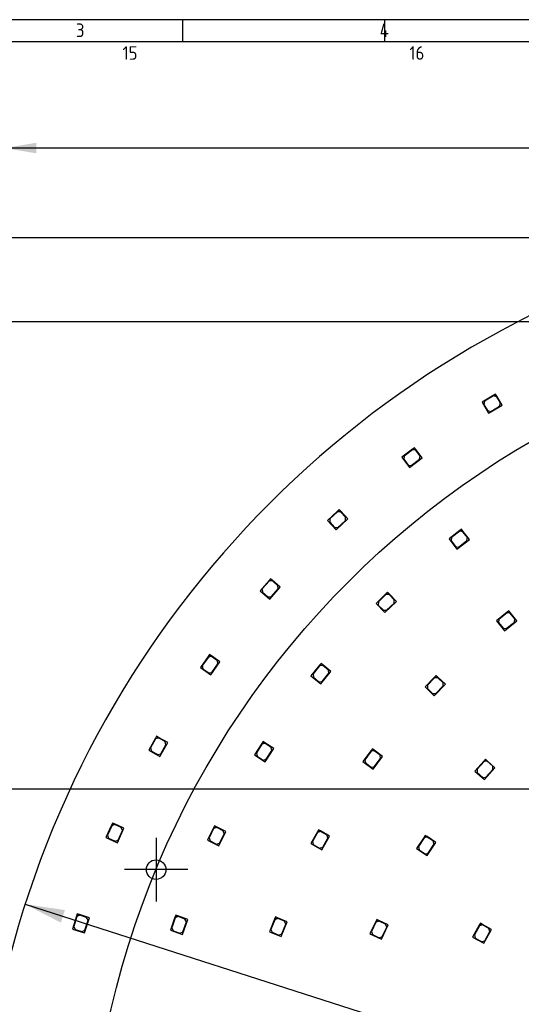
# Model space of a CAD drawing. Header units: millimetres. Extents: x 7 to 819, y 6 to 587.
# Tile 5 of 13: x 160 to 271, y 370 to 587. Entities that reach past the tile are written whole.
import ezdxf
from ezdxf.enums import TextEntityAlignment as Align
from ezdxf.lldxf.tags import DXFTag

# ---------------------------------------------------------------- set-up
doc = ezdxf.new("R2010")
doc.units = ezdxf.units.MM
doc.layers.add('Default', color=7, linetype='Continuous')
doc.layers.add('RDLED_440MM_5000', color=7, linetype='Continuous')
doc.styles.add('SEACAD_Arial', font='arial.ttf')
doc.styles.add('SEACAD_Solid_Edge_ANSI1_Symbols', font='semeca1.ttf')
tags = doc.linetypes.add('CENTER2', pattern=[28.575, 19.05, -3.175, 3.175, -3.175]).pattern_tags.tags
tags[10:11] = [DXFTag(74, 4), DXFTag(75, 0), DXFTag(340, '0'), DXFTag(46, 0.0), DXFTag(50, 0.0), DXFTag(44, 0.0), DXFTag(45, 0.0)]
tags[8:9] = [DXFTag(74, 4), DXFTag(75, 0), DXFTag(340, '0'), DXFTag(46, 0.0), DXFTag(50, 0.0), DXFTag(44, 0.0), DXFTag(45, 0.0)]
tags[6:7] = [DXFTag(74, 4), DXFTag(75, 0), DXFTag(340, '0'), DXFTag(46, 0.0), DXFTag(50, 0.0), DXFTag(44, 0.0), DXFTag(45, 0.0)]
tags[4:5] = [DXFTag(74, 4), DXFTag(75, 0), DXFTag(340, '0'), DXFTag(46, 0.0), DXFTag(50, 0.0), DXFTag(44, 0.0), DXFTag(45, 0.0)]
tags = doc.linetypes.add('HIDDEN2', pattern=[4.7625, 3.175, -1.5875]).pattern_tags.tags
tags[6:7] = [DXFTag(74, 4), DXFTag(75, 0), DXFTag(340, '0'), DXFTag(46, 0.0), DXFTag(50, 0.0), DXFTag(44, 0.0), DXFTag(45, 0.0)]
tags[4:5] = [DXFTag(74, 4), DXFTag(75, 0), DXFTag(340, '0'), DXFTag(46, 0.0), DXFTag(50, 0.0), DXFTag(44, 0.0), DXFTag(45, 0.0)]
doc.dimstyles.new('ISO', dxfattribs={"dimtxt": 7, "dimasz": 7, "dimexe": 3.5, "dimexo": 0, "dimgap": 1.75, "dimtad": 1, "dimtxsty": 'SEACAD_Arial', "dimblk1": '_SE_FILLED', "dimblk2": '_SE_FILLED', "dimsah": 1, "dimcen": 3.5, "dimadec": 0, "dimazin": 0, "dimtfac": 0.5, "dimtdec": 3, "dimtmove": 0, "dimatfit": 3, "dimfxl": 1, "dimarcsym": 0})

# ---------------------------------------------------------------- blocks, each defined once
blk = doc.blocks.new('SEANNOT_GROUP2')
at = {"layer": 'Default', "color": 7, "linetype": 'CENTER2'}
for p, q in [((190.18, 406.42), (190.18, 392.42)), ((197.18, 399.42), (183.18, 399.42))]:
    blk.add_line(p, q, dxfattribs=at)
blk = doc.blocks.new('SE')
at = {"layer": 'RDLED_440MM_5000', "color": 7, "linetype": 'Continuous'}
for p, q in [((264.58, 503.92), (262.01, 502.37)), ((264.55, 503.78), (262.58, 502.6)), ((265.24, 503.61), (264.55, 503.78)), ((265.01, 504.17), (264.58, 503.92)), ((264.58, 503.92), (265.27, 503.75)), ((265.27, 503.75), (265.01, 504.17)), ((266.06, 502.24), (265.24, 503.61)), ((266.45, 501.77), (265.27, 503.75)), ((262.01, 502.37), (263.45, 499.97)), ((262.58, 502.6), (262.41, 501.91)), ((262.41, 501.91), (263.23, 500.54)), ((263.45, 499.97), (266.45, 501.77)), ((263.92, 500.37), (265.89, 501.55)), ((265.89, 501.55), (266.06, 502.24)), ((263.23, 500.54), (263.92, 500.37)), ((246.71, 492.05), (244.31, 490.25)), ((244.85, 490.53), (244.75, 489.83)), ((246.69, 491.91), (244.85, 490.53)), ((247.39, 491.81), (246.69, 491.91)), ((247.11, 492.35), (246.71, 492.05)), ((246.71, 492.05), (247.41, 491.95)), ((247.41, 491.95), (247.11, 492.35)), ((248.35, 490.53), (247.39, 491.81)), ((248.79, 490.11), (247.41, 491.95)), ((248.25, 489.83), (248.35, 490.53)), ((244.31, 490.25), (245.99, 488.01)), ((244.75, 489.83), (245.71, 488.55)), ((245.71, 488.55), (246.41, 488.45)), ((245.99, 488.01), (248.79, 490.11)), ((246.41, 488.45), (248.25, 489.83)), ((230.15, 478.4), (227.95, 476.36)), ((230.15, 478.26), (228.46, 476.7)), ((230.52, 478.74), (230.15, 478.4)), ((230.15, 478.4), (230.86, 478.37)), ((230.85, 478.23), (230.15, 478.26)), ((230.86, 478.37), (230.52, 478.74)), ((231.94, 477.06), (230.85, 478.23)), ((232.42, 476.68), (230.86, 478.37)), ((227.95, 476.36), (229.85, 474.31)), ((228.46, 476.7), (228.43, 475.99)), ((228.43, 475.99), (229.52, 474.82)), ((229.85, 474.31), (232.42, 476.68)), ((230.22, 474.79), (231.91, 476.35)), ((231.91, 476.35), (231.94, 477.06)), ((229.52, 474.82), (230.22, 474.79)), ((257.11, 474.09), (254.73, 472.26)), ((257.09, 473.95), (255.27, 472.55)), ((257.79, 473.86), (257.09, 473.95)), ((257.5, 474.4), (257.11, 474.09)), ((257.11, 474.09), (257.81, 474)), ((257.81, 474), (257.5, 474.4)), ((258.77, 472.59), (257.79, 473.86)), ((259.21, 472.18), (257.81, 474)), ((254.73, 472.26), (256.44, 470.04)), ((255.27, 472.55), (255.18, 471.85)), ((255.18, 471.85), (256.15, 470.58)), ((256.44, 470.04), (259.21, 472.18)), ((256.85, 470.49), (258.67, 471.89)), ((258.67, 471.89), (258.77, 472.59)), ((256.15, 470.58), (256.85, 470.49)), ((215.08, 463.12), (213.1, 460.87)), ((215.09, 462.98), (213.57, 461.25)), ((215.41, 463.5), (215.08, 463.12)), ((215.08, 463.12), (215.79, 463.17)), ((215.8, 463.03), (215.09, 462.98)), ((215.79, 463.17), (215.41, 463.5)), ((217.52, 461.65), (215.79, 463.17)), ((217, 461.97), (215.8, 463.03)), ((213.1, 460.87), (215.21, 459.02)), ((213.57, 461.25), (213.62, 460.55)), ((213.62, 460.55), (214.82, 459.49)), ((215.21, 459.02), (217.52, 461.65)), ((215.53, 459.54), (217.05, 461.27)), ((217.05, 461.27), (217, 461.97)), ((240.81, 460.16), (238.66, 458.07)), ((240.8, 460.02), (239.16, 458.41)), ((241.51, 460.01), (240.8, 460.02)), ((241.17, 460.51), (240.81, 460.16)), ((240.81, 460.16), (241.51, 460.15)), ((241.51, 460.15), (241.17, 460.51)), ((243.12, 458.5), (241.51, 460.15)), ((242.63, 458.86), (241.51, 460.01)), ((214.82, 459.49), (215.53, 459.54)), ((238.66, 458.07), (240.61, 456.06)), ((239.16, 458.41), (239.15, 457.71)), ((240.61, 456.06), (243.12, 458.5)), ((240.97, 456.55), (242.62, 458.15)), ((242.62, 458.15), (242.63, 458.86)), ((239.15, 457.71), (240.26, 456.56)), ((240.26, 456.56), (240.97, 456.55)), ((267.53, 456.11), (265.18, 454.24)), ((267.51, 455.97), (265.71, 454.54)), ((268.21, 455.89), (267.51, 455.97)), ((267.92, 456.42), (267.53, 456.11)), ((267.53, 456.11), (268.23, 456.03)), ((268.23, 456.03), (267.92, 456.42)), ((269.21, 454.64), (268.21, 455.89)), ((269.66, 454.23), (268.23, 456.03)), ((265.18, 454.24), (266.93, 452.05)), ((265.71, 454.54), (265.63, 453.83)), ((265.63, 453.83), (266.63, 452.58)), ((266.93, 452.05), (269.66, 454.23)), ((267.33, 452.5), (269.13, 453.94)), ((269.13, 453.94), (269.21, 454.64)), ((266.63, 452.58), (267.33, 452.5)), ((201.67, 446.38), (199.93, 443.93)), ((201.69, 446.24), (200.36, 444.37)), ((201.96, 446.79), (201.67, 446.38)), ((201.67, 446.38), (202.36, 446.5)), ((202.39, 446.36), (201.69, 446.24)), ((202.36, 446.5), (201.96, 446.79)), ((202.21, 442.31), (204.24, 445.16)), ((204.24, 445.16), (202.36, 446.5)), ((203.69, 445.43), (202.39, 446.36)), ((202.48, 442.86), (203.81, 444.73)), ((203.81, 444.73), (203.69, 445.43)), ((226.52, 444.84), (226.2, 444.46)), ((226.91, 444.53), (226.52, 444.84)), ((199.93, 443.93), (202.21, 442.31)), ((200.36, 444.37), (200.48, 443.67)), ((200.48, 443.67), (201.78, 442.74)), ((201.78, 442.74), (202.48, 442.86)), ((226.2, 444.46), (224.3, 442.13)), ((226.22, 444.32), (224.76, 442.54)), ((226.2, 444.46), (226.91, 444.53)), ((226.92, 444.39), (226.22, 444.32)), ((226.47, 440.36), (228.69, 443.07)), ((226.77, 440.89), (228.23, 442.67)), ((228.69, 443.07), (226.91, 444.53)), ((228.16, 443.37), (226.92, 444.39)), ((228.23, 442.67), (228.16, 443.37)), ((224.3, 442.13), (226.47, 440.36)), ((224.76, 442.54), (224.83, 441.83)), ((224.83, 441.83), (226.07, 440.82)), ((226.07, 440.82), (226.77, 440.89)), ((251.56, 441.83), (249.47, 439.67)), ((251.56, 441.68), (249.96, 440.03)), ((251.9, 442.18), (251.56, 441.83)), ((251.56, 441.83), (252.26, 441.84)), ((252.27, 441.7), (251.56, 441.68)), ((252.26, 441.84), (251.9, 442.18)), ((253.92, 440.24), (252.26, 441.84)), ((253.42, 440.58), (252.27, 441.7)), ((253.43, 439.88), (253.42, 440.58)), ((249.47, 439.67), (251.48, 437.72)), ((249.96, 440.03), (249.97, 439.32)), ((249.97, 439.32), (251.12, 438.21)), ((251.12, 438.21), (251.83, 438.22)), ((251.48, 437.72), (253.92, 440.24)), ((251.83, 438.22), (253.43, 439.88)), ((190.04, 428.34), (188.57, 425.73)), ((190.08, 428.21), (188.95, 426.21)), ((190.29, 428.78), (190.04, 428.34)), ((190.04, 428.34), (190.72, 428.53)), ((190.76, 428.4), (190.08, 428.21)), ((190.72, 428.53), (190.29, 428.78)), ((192.73, 427.4), (190.72, 428.53)), ((192.15, 427.61), (190.76, 428.4)), ((191, 424.35), (192.73, 427.4)), ((192.34, 426.93), (192.15, 427.61)), ((213.75, 427.61), (213.48, 427.19)), ((214.17, 427.34), (213.75, 427.61)), ((188.57, 425.73), (191, 424.35)), ((188.95, 426.21), (189.14, 425.52)), ((189.14, 425.52), (190.53, 424.74)), ((191.21, 424.93), (192.34, 426.93)), ((213.48, 427.19), (211.86, 424.67)), ((213.51, 427.05), (212.27, 425.12)), ((213.48, 427.19), (214.17, 427.34)), ((214.2, 427.21), (213.51, 427.05)), ((216.11, 426.1), (214.17, 427.34)), ((215.55, 426.34), (214.2, 427.21)), ((214.22, 423.16), (216.11, 426.1)), ((214.46, 423.71), (215.7, 425.65)), ((215.7, 425.65), (215.55, 426.34)), ((237.55, 425.62), (235.75, 423.21)), ((237.57, 425.48), (236.19, 423.63)), ((237.85, 426.02), (237.55, 425.62)), ((237.55, 425.62), (238.25, 425.72)), ((238.27, 425.58), (237.57, 425.48)), ((238.25, 425.72), (237.85, 426.02)), ((240.09, 424.34), (238.25, 425.72)), ((239.55, 424.62), (238.27, 425.58)), ((190.53, 424.74), (191.21, 424.93)), ((211.86, 424.67), (214.22, 423.16)), ((212.27, 425.12), (212.42, 424.43)), ((212.42, 424.43), (213.77, 423.56)), ((213.77, 423.56), (214.46, 423.71)), ((235.75, 423.21), (238, 421.54)), ((236.19, 423.63), (236.29, 422.93)), ((238, 421.54), (240.09, 424.34)), ((238.27, 422.08), (239.65, 423.92)), ((239.65, 423.92), (239.55, 424.62)), ((262.45, 423.37), (260.44, 421.13)), ((262.45, 423.23), (260.92, 421.51)), ((262.78, 423.74), (262.45, 423.37)), ((262.45, 423.37), (263.15, 423.41)), ((263.16, 423.27), (262.45, 423.23)), ((263.15, 423.41), (262.78, 423.74)), ((264.86, 421.87), (263.15, 423.41)), ((264.35, 422.2), (263.16, 423.27)), ((236.29, 422.93), (237.58, 421.98)), ((237.58, 421.98), (238.27, 422.08)), ((260.44, 421.13), (262.53, 419.27)), ((260.92, 421.51), (260.96, 420.81)), ((262.53, 419.27), (264.86, 421.87)), ((262.85, 419.78), (264.39, 421.49)), ((264.39, 421.49), (264.35, 422.2)), ((260.96, 420.81), (262.15, 419.74)), ((262.15, 419.74), (262.85, 419.78)), ((180.34, 409.21), (179.13, 406.46)), ((180.39, 409.08), (179.47, 406.97)), ((180.54, 409.67), (180.34, 409.21)), ((180.34, 409.21), (180.99, 409.47)), ((181.05, 409.34), (180.39, 409.08)), ((180.99, 409.47), (180.54, 409.67)), ((183.1, 408.55), (180.99, 409.47)), ((182.51, 408.7), (181.05, 409.34)), ((181.7, 405.34), (183.1, 408.55)), ((181.85, 405.93), (182.77, 408.04)), ((182.77, 408.04), (182.51, 408.7)), ((202.82, 408.59), (201.49, 405.9)), ((202.86, 408.46), (201.85, 406.39)), ((203.04, 409.04), (202.82, 408.59)), ((202.82, 408.59), (203.48, 408.82)), ((203.53, 408.69), (202.86, 408.46)), ((203.48, 408.82), (203.04, 409.04)), ((205.55, 407.81), (203.48, 408.82)), ((204.97, 407.98), (203.53, 408.69)), ((205.19, 407.31), (204.97, 407.98)), ((225.97, 408.18), (225.72, 407.75)), ((225.72, 407.75), (226.41, 407.94)), ((226.41, 407.94), (225.97, 408.18)), ((228.41, 406.81), (226.41, 407.94)), ((179.13, 406.46), (181.7, 405.34)), ((179.47, 406.97), (179.72, 406.31)), ((179.72, 406.31), (181.19, 405.67)), ((181.19, 405.67), (181.85, 405.93)), ((201.49, 405.9), (204, 404.67)), ((201.85, 406.39), (202.07, 405.73)), ((202.07, 405.73), (203.51, 405.02)), ((204, 404.67), (205.55, 407.81)), ((204.18, 405.25), (205.19, 407.31)), ((225.72, 407.75), (224.25, 405.13)), ((225.76, 407.61), (224.63, 405.61)), ((226.44, 407.8), (225.76, 407.61)), ((227.84, 407.02), (226.44, 407.8)), ((226.69, 403.76), (228.41, 406.81)), ((226.9, 404.33), (228.03, 406.33)), ((228.03, 406.33), (227.84, 407.02)), ((249.22, 406.54), (247.57, 404.04)), ((249.25, 406.4), (247.98, 404.48)), ((249.5, 406.96), (249.22, 406.54)), ((249.22, 406.54), (249.91, 406.68)), ((249.94, 406.54), (249.25, 406.4)), ((249.91, 406.68), (249.5, 406.96)), ((251.83, 405.41), (249.91, 406.68)), ((251.28, 405.66), (249.94, 406.54)), ((203.51, 405.02), (204.18, 405.25)), ((224.25, 405.13), (226.69, 403.76)), ((224.63, 405.61), (224.82, 404.93)), ((224.82, 404.93), (226.22, 404.14)), ((226.22, 404.14), (226.9, 404.33)), ((247.57, 404.04), (249.9, 402.49)), ((247.98, 404.48), (248.12, 403.79)), ((248.12, 403.79), (249.46, 402.91)), ((249.9, 402.49), (251.83, 405.41)), ((250.15, 403.05), (251.42, 404.97)), ((251.42, 404.97), (251.28, 405.66)), ((249.46, 402.91), (250.15, 403.05)), ((172.65, 389.18), (171.73, 386.32)), ((172.71, 389.05), (172.01, 386.86)), ((172.8, 389.65), (172.65, 389.18)), ((172.65, 389.18), (173.27, 389.5)), ((173.34, 389.38), (172.71, 389.05)), ((173.27, 389.5), (172.8, 389.65)), ((175.47, 388.8), (173.27, 389.5)), ((174.86, 388.89), (173.34, 389.38)), ((174.4, 385.47), (175.47, 388.8)), ((175.19, 388.26), (174.86, 388.89)), ((194.34, 388.9), (193.33, 386.07)), ((194.4, 388.77), (193.62, 386.6)), ((194.5, 389.37), (194.34, 388.9)), ((194.34, 388.9), (194.98, 389.2)), ((195.04, 389.07), (194.4, 388.77)), ((194.98, 389.2), (194.5, 389.37)), ((197.14, 388.43), (194.98, 389.2)), ((196.54, 388.53), (195.04, 389.07)), ((195.97, 385.13), (197.14, 388.43)), ((196.85, 387.9), (196.54, 388.53)), ((216.28, 388.51), (215.16, 385.73)), ((216.34, 388.38), (215.48, 386.25)), ((216.47, 388.98), (216.28, 388.51)), ((216.28, 388.51), (216.93, 388.79)), ((216.99, 388.66), (216.34, 388.38)), ((216.93, 388.79), (216.47, 388.98)), ((219.07, 387.93), (216.93, 388.79)), ((218.47, 388.06), (216.99, 388.66)), ((238.8, 388.42), (238.59, 387.97)), ((239.25, 388.21), (238.8, 388.42)), ((171.73, 386.32), (174.4, 385.47)), ((172.01, 386.86), (172.34, 386.23)), ((172.34, 386.23), (173.86, 385.75)), ((174.49, 386.07), (175.19, 388.26)), ((193.62, 386.6), (193.93, 385.96)), ((196.07, 385.73), (196.85, 387.9)), ((215.48, 386.25), (215.75, 385.6)), ((217.75, 384.68), (219.07, 387.93)), ((217.89, 385.27), (218.75, 387.41)), ((218.75, 387.41), (218.47, 388.06)), ((238.59, 387.97), (237.31, 385.25)), ((238.63, 387.83), (237.66, 385.75)), ((238.59, 387.97), (239.25, 388.21)), ((239.3, 388.07), (238.63, 387.83)), ((241.33, 387.23), (239.25, 388.21)), ((240.75, 387.39), (239.3, 388.07)), ((239.85, 384.06), (241.33, 387.23)), ((240.01, 384.65), (240.99, 386.73)), ((240.99, 386.73), (240.75, 387.39)), ((261.4, 387.15), (259.94, 384.53)), ((261.44, 387.01), (260.32, 385.01)), ((261.65, 387.59), (261.4, 387.15)), ((261.4, 387.15), (262.09, 387.34)), ((262.12, 387.21), (261.44, 387.01)), ((262.09, 387.34), (261.65, 387.59)), ((264.09, 386.22), (262.09, 387.34)), ((263.52, 386.43), (262.12, 387.21)), ((262.39, 383.17), (264.09, 386.22)), ((263.71, 385.75), (263.52, 386.43)), ((173.86, 385.75), (174.49, 386.07)), ((193.33, 386.07), (195.97, 385.13)), ((193.93, 385.96), (195.43, 385.43)), ((195.43, 385.43), (196.07, 385.73)), ((215.16, 385.73), (217.75, 384.68)), ((215.75, 385.6), (217.23, 385)), ((217.23, 385), (217.89, 385.27)), ((237.31, 385.25), (239.85, 384.06)), ((237.66, 385.75), (237.9, 385.09)), ((237.9, 385.09), (239.35, 384.41)), ((239.35, 384.41), (240.01, 384.65)), ((259.94, 384.53), (262.39, 383.17)), ((260.32, 385.01), (260.51, 384.33)), ((260.51, 384.33), (261.91, 383.55)), ((262.59, 383.74), (263.71, 385.75)), ((261.91, 383.55), (262.59, 383.74))]:
    blk.add_line(p, q, dxfattribs=at)
blk.add_circle((190.18, 399.42), 2.15, dxfattribs=at)
blk.add_arc((370.8, 324.61), 220, 103.412, 166.588, dxfattribs=at)
blk = doc.blocks.new('DMBLK1')
at = {"layer": 'Default', "linetype": 'Continuous'}
for points in [[(163.8, 559.56), (156.8, 558.39), (163.8, 557.22)], [(577.8, 559.56), (577.8, 557.22), (584.8, 558.39)]]:
    blk.add_hatch(color=7, dxfattribs=at).paths.add_polyline_path(points)
at = {"layer": 'Default', "color": 7, "linetype": 'Continuous'}
for p, q in [((156.8, 375.64), (156.8, 561.89)), ((584.8, 375.64), (584.8, 561.89)), ((584.8, 558.39), (156.8, 558.39))]:
    blk.add_line(p, q, dxfattribs=at)
at = {"layer": 'Default', "color": 7, "linetype": 'Continuous', "style": 'SEACAD_Arial'}
blk.add_text('428', height=7, dxfattribs=at).set_placement((362.58, 567.14), align=Align.TOP_LEFT)
blk = doc.blocks.new('_SE_FILLED')
at = {"color": 0}
blk.add_line((0, 0), (-1, 0), dxfattribs=at)
blk.add_solid([(0, 0), (-1, -0.1665), (-1, 0.1665), (0, 0)], dxfattribs=at)
blk = doc.blocks.new('DMBLK2')
at = {"layer": 'Default', "linetype": 'Continuous'}
for points in [[(104.84, 531.61), (107.17, 531.61), (106.01, 538.61)], [(104.84, 117.61), (106.01, 110.61), (107.17, 117.61)]]:
    blk.add_hatch(color=7, dxfattribs=at).paths.add_polyline_path(points)
at = {"layer": 'Default', "color": 7, "linetype": 'Continuous'}
for p, q in [((319.77, 538.61), (102.51, 538.61)), ((106.01, 110.61), (106.01, 538.61)), ((319.77, 110.61), (102.51, 110.61))]:
    blk.add_line(p, q, dxfattribs=at)
at = {"layer": 'Default', "color": 7, "linetype": 'Continuous', "style": 'SEACAD_Arial'}
blk.add_text('428', height=7, rotation=90, dxfattribs=at).set_placement((97.26, 316.39), align=Align.TOP_LEFT)
blk = doc.blocks.new('DMBLK3')
at = {"layer": 'Default', "linetype": 'Continuous'}
for points in [[(170.08, 390.5), (161.3, 391.79), (169.19, 387.73)], [(572.4, 261.49), (571.51, 258.71), (580.29, 257.43)]]:
    blk.add_hatch(color=7, dxfattribs=at).paths.add_polyline_path(points)
at = {"layer": 'Default', "color": 7, "linetype": 'Continuous'}
for p, q in [((161.3, 391.79), (580.29, 257.43)), ((580.29, 257.43), (643.66, 237.11))]:
    blk.add_line(p, q, dxfattribs=at)
for s, style, p in [('O', 'SEACAD_Solid_Edge_ANSI1_Symbols', (610.24, 259.31)), ('440', 'SEACAD_Arial', (624.52, 254.73))]:
    blk.add_text(s, height=8.75, rotation=342.2206, dxfattribs=dict(at, style=style)).set_placement(p, align=Align.TOP_LEFT)
blk = doc.blocks.new('DMBLK6')
at = {"layer": 'Default', "linetype": 'Continuous'}
for points in [[(124.16, 513.11), (126.49, 513.11), (125.33, 520.11)], [(124.16, 136.11), (125.33, 129.11), (126.49, 136.11)]]:
    blk.add_hatch(color=7, dxfattribs=at).paths.add_polyline_path(points)
at = {"layer": 'Default', "color": 7, "linetype": 'Continuous'}
for p, q in [((370.8, 520.11), (121.83, 520.11)), ((125.33, 520.11), (125.33, 129.11)), ((370.8, 129.11), (121.83, 129.11))]:
    blk.add_line(p, q, dxfattribs=at)
for s, style, p in [('391', 'SEACAD_Arial', (116.58, 322.39)), ('O', 'SEACAD_Solid_Edge_ANSI1_Symbols', (116.58, 310.39))]:
    blk.add_text(s, height=7, rotation=90, dxfattribs=dict(at, style=style)).set_placement(p, align=Align.TOP_LEFT)
blk = doc.blocks.new('DMBLK7')
at = {"layer": 'Default', "linetype": 'Continuous'}
for points in [[(145.16, 410.11), (147.49, 410.11), (146.33, 417.11)], [(145.16, 239.11), (146.33, 232.11), (147.49, 239.11)]]:
    blk.add_hatch(color=7, dxfattribs=at).paths.add_polyline_path(points)
at = {"layer": 'Default', "color": 7, "linetype": 'Continuous'}
for p, q in [((370.8, 417.11), (142.83, 417.11)), ((146.33, 417.11), (146.33, 232.11)), ((370.8, 232.11), (142.83, 232.11))]:
    blk.add_line(p, q, dxfattribs=at)
for s, style, p in [('185', 'SEACAD_Arial', (137.58, 322.39)), ('O', 'SEACAD_Solid_Edge_ANSI1_Symbols', (137.58, 310.39))]:
    blk.add_text(s, height=7, rotation=90, dxfattribs=dict(at, style=style)).set_placement(p, align=Align.TOP_LEFT)

msp = doc.modelspace()

# ---------------------------------------------------------------- linework, layer by layer
at = {"layer": 'Default', "color": 7, "linetype": 'Continuous'}
for p, q in [((819.1, 586.67), (6.708, 586.67)), ((196.1, 581.809), (196.1, 586.67)), ((240.6, 581.809), (240.6, 586.67)), ((240.6, 581.809), (240.6, 586.67)), ((819.1, 581.809), (10.978, 581.809))]:
    msp.add_line(p, q, dxfattribs=at)
at = {"layer": 'Default', "color": 7, "linetype": 'HIDDEN2'}
msp.add_circle((370.795, 324.609), 195.5, dxfattribs=at)

# ---------------------------------------------------------------- block references
at = {"layer": 'Default'}
for name in ['SE', 'SEANNOT_GROUP2']:
    msp.add_blockref(name, (0, 0), dxfattribs=at)

# ---------------------------------------------------------------- texts
at = {"layer": 'Default', "insert": (32.361, 585.835), "char_height": 3, "width": 763.84092, "attachment_point": 1}
msp.add_mtext('{\\fSolid Edge ISO|b1||i0||c0|p34;\\C7;\\H3.;\\W0.94;1                                          2                                      3                                      4                                   5                                       6                                     7                                   8                                     9                                      10                                 11                                      12                                    13                                  14                                     15                                   16                                     17                                  18}', dxfattribs=at)

# ---------------------------------------------------------------- dimensions: what is measured, and where the dimension line sits
at = {"layer": 'Default', "color": 7, "linetype": 'Continuous'}
dim = msp.add_linear_dim(base=(156.795, 558.39), p1=(584.795, 375.639), p2=(156.795, 375.639), text='\\A1;<>', dimstyle='ISO', dxfattribs=at)
dim.commit()
dim.dimension.update_dxf_attribs({"geometry": 'DMBLK1', "text_midpoint": (370.795, 558.39), "dimtype": 160})
dim = msp.add_linear_dim(base=(106.007, 538.609), p1=(319.766, 110.609), p2=(421.824, 538.609), angle=90, text='\\A1;<>', dimstyle='ISO', dxfattribs=at)
dim.commit()
dim.dimension.update_dxf_attribs({"geometry": 'DMBLK2', "text_midpoint": (106.007, 324.609), "dimtype": 160})
for base, p1, p2, picture, middle in [((125.327, 129.109), (370.795, 520.109), (370.795, 129.109), 'DMBLK6', (125.327, 324.609)), ((146.327, 232.109), (370.795, 417.109), (370.795, 232.109), 'DMBLK7', (146.327, 324.609))]:
    dim = msp.add_linear_dim(base=base, p1=p1, p2=p2, angle=270, text='\\A1;%%c<>', dimstyle='ISO', override={"dimtolj": 1}, dxfattribs=at)
    dim.commit()
    dim.dimension.update_dxf_attribs({"geometry": picture, "text_midpoint": middle, "dimtype": 161})
dim = msp.add_diameter_dim_2p(p1=(161.302, 391.787), p2=(580.288, 257.432), text='\\A1;<>', dimstyle='ISO', override={"dimtxt": 8.75, "dimasz": 8.75, "dimexe": 4.375, "dimgap": 2.1875, "dimcen": 4.375, "dimtmove": 1, "dimtolj": 1}, dxfattribs=at)
dim.commit()
dim.dimension.update_dxf_attribs({"geometry": 'DMBLK3', "text_midpoint": (603.985, 249.833), "dimtype": 163})

doc.saveas('drawing.dxf')
